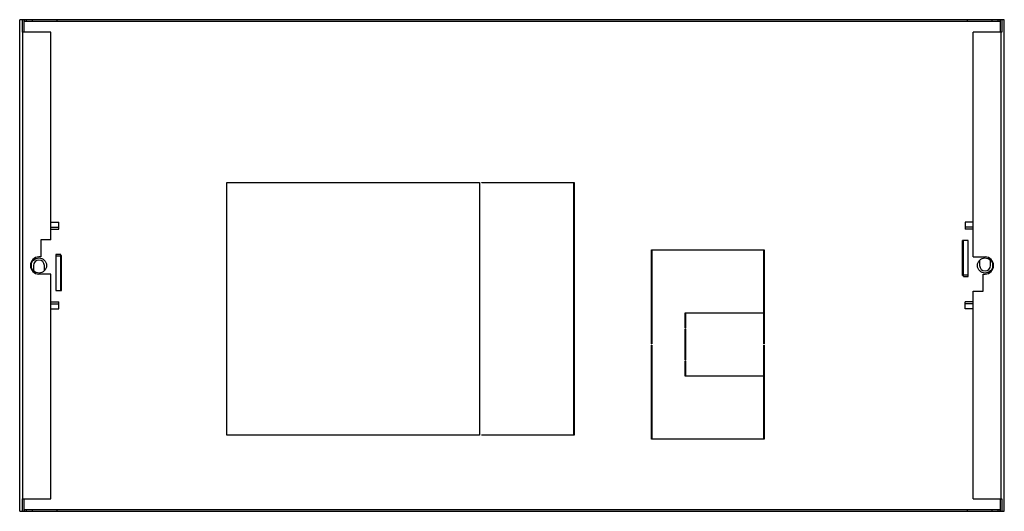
# Model space of a CAD drawing. Header units: millimetres. Extents: x 69 to 568, y 318 to 567.
import ezdxf

# ---------------------------------------------------------------- set-up
doc = ezdxf.new("R2010")
doc.units = ezdxf.units.MM
doc.header["$LTSCALE"] = 57.86256
doc.layers.get('0').update_dxf_attribs({"linetype": 'CONTINUOUS'})

msp = doc.modelspace()

# ---------------------------------------------------------------- linework, layer by layer
at = {"color": 7}
for p, q in [((68.82, 317.7), (68.82, 566.7)), ((567.52, 566.7), (68.82, 566.7)), ((70.15, 566.7), (70.15, 560.4)), ((70.98, 566.7), (70.98, 560.4)), ((70.98, 565.9), (565.35, 565.9)), ((71.1, 566.7), (71.1, 565.9)), ((72.02, 566.7), (72.02, 565.9)), ((75.07, 566.7), (75.07, 565.9)), ((87.57, 566.7), (87.57, 565.9)), ((548.77, 566.7), (548.77, 565.9)), ((561.27, 566.7), (561.27, 565.9)), ((564.31, 566.7), (564.31, 565.9)), ((565.24, 566.7), (565.24, 565.9)), ((565.35, 566.7), (565.35, 560.4)), ((566.18, 566.7), (566.18, 560.4)), ((567.52, 317.7), (567.52, 566.7)), ((84.57, 560.4), (70.15, 560.4)), ((70.37, 324), (70.37, 560.4)), ((84.57, 455.2), (84.57, 560.4)), ((566.18, 560.4), (551.77, 560.4)), ((551.77, 446.55), (551.77, 560.4)), ((565.97, 324), (565.97, 560.4)), ((173.67, 356.3), (173.67, 484.3)), ((173.67, 484.3), (301.67, 484.3)), ((301.67, 484.3), (301.67, 356.3)), ((302.92, 484.1), (302.92, 484.3)), ((302.92, 484.3), (349.67, 484.3)), ((349.47, 484.1), (302.92, 484.1)), ((349.47, 356.5), (349.47, 484.1)), ((349.67, 484.3), (349.67, 356.3)), ((84.57, 464.2), (88.57, 464.2)), ((88.57, 460.6), (88.57, 464.2)), ((551.77, 464.2), (547.77, 464.2)), ((547.77, 464.2), (547.77, 460.6)), ((84.57, 461.6), (88.57, 461.6)), ((84.57, 460.6), (88.57, 460.6)), ((551.77, 461.61), (547.77, 461.61)), ((551.77, 460.6), (547.77, 460.6)), ((79.57, 455.2), (79.57, 446.55)), ((84.57, 455.2), (79.57, 455.2)), ((549.27, 454.9), (546.27, 454.9)), ((546.27, 437.2), (546.27, 454.9)), ((546.77, 436.7), (546.77, 454.9)), ((549.27, 436.7), (549.27, 454.9)), ((388.87, 450.2), (445.87, 450.2)), ((388.87, 402.6), (388.87, 450.2)), ((445.67, 450), (389.07, 450)), ((389.07, 450), (389.07, 402.6)), ((445.67, 418.2), (445.67, 450)), ((445.87, 450.2), (445.87, 402.6)), ((546.27, 452.15), (546.77, 452.15)), ((546.77, 448.95), (546.27, 448.95)), ((79.57, 446.55), (78.57, 446.55)), ((87.07, 447.7), (87.07, 429.5)), ((89.57, 447.7), (87.07, 447.7)), ((89.57, 446.9), (87.07, 446.9)), ((89.57, 429.5), (89.57, 447.7)), ((89.57, 447.2), (90.07, 447.2)), ((90.07, 429.5), (90.07, 447.2)), ((546.77, 445.2), (546.27, 445.2)), ((551.77, 446.55), (557.77, 446.55)), ((555.02, 444.9), (555.02, 442.2)), ((560.52, 442.2), (560.52, 444.9)), ((75.82, 442.2), (75.82, 439.51)), ((81.32, 439.51), (81.32, 442.2)), ((89.57, 440.69), (90.07, 440.69)), ((89.57, 439.2), (90.07, 439.2)), ((546.77, 443.71), (546.27, 443.71)), ((84.57, 437.85), (78.57, 437.85)), ((84.57, 324), (84.57, 437.85)), ((89.57, 435.45), (90.07, 435.45)), ((546.77, 437.2), (546.27, 437.2)), ((546.77, 437.5), (549.27, 437.5)), ((546.77, 436.7), (549.27, 436.7)), ((556.77, 437.85), (557.77, 437.85)), ((556.77, 429.2), (556.77, 437.85)), ((87.07, 429.5), (90.07, 429.5)), ((90.07, 432.25), (89.57, 432.25)), ((551.77, 429.2), (556.77, 429.2)), ((551.77, 324), (551.77, 429.2)), ((84.57, 423.8), (88.57, 423.8)), ((84.57, 422.8), (88.57, 422.8)), ((84.57, 420.2), (88.57, 420.2)), ((88.57, 420.2), (88.57, 423.8)), ((551.77, 423.8), (547.77, 423.8)), ((547.77, 420.2), (547.77, 423.8)), ((551.77, 422.8), (547.77, 422.8)), ((551.77, 420.2), (547.77, 420.2)), ((405.87, 418.2), (445.67, 418.2)), ((405.87, 410.7), (405.87, 418.2)), ((445.67, 418), (406.07, 418)), ((406.07, 418), (406.07, 410.7)), ((445.67, 402.6), (445.67, 418)), ((406.07, 410.7), (405.87, 410.7)), ((405.87, 410.1), (406.07, 410.1)), ((405.87, 394.3), (405.87, 410.1)), ((406.07, 410.1), (406.07, 394.3)), ((389.07, 402.6), (388.87, 402.6)), ((388.87, 401.8), (389.07, 401.8)), ((388.87, 354.2), (388.87, 401.8)), ((389.07, 401.8), (389.07, 354.4)), ((445.87, 402.6), (445.67, 402.6)), ((445.67, 401.8), (445.87, 401.8)), ((445.67, 386.4), (445.67, 401.8)), ((445.87, 401.8), (445.87, 354.2)), ((406.07, 394.3), (405.87, 394.3)), ((405.87, 393.7), (406.07, 393.7)), ((405.87, 386.2), (405.87, 393.7)), ((406.07, 393.7), (406.07, 386.4)), ((445.67, 386.2), (405.87, 386.2)), ((406.07, 386.4), (445.67, 386.4)), ((445.67, 354.4), (445.67, 386.2)), ((301.67, 356.3), (173.67, 356.3)), ((302.92, 356.5), (349.47, 356.5)), ((302.92, 356.3), (302.92, 356.5)), ((349.67, 356.3), (302.92, 356.3)), ((445.87, 354.2), (388.87, 354.2)), ((389.07, 354.4), (445.67, 354.4)), ((70.15, 324), (70.15, 317.7)), ((70.15, 324), (84.57, 324)), ((70.98, 324), (70.98, 317.7)), ((551.77, 324), (566.18, 324)), ((565.35, 324), (565.35, 317.7)), ((566.18, 324), (566.18, 317.7)), ((68.82, 317.7), (567.52, 317.7)), ((565.35, 318.5), (70.98, 318.5)), ((71.1, 318.5), (71.1, 317.7)), ((72.02, 318.5), (72.02, 317.7)), ((75.07, 318.5), (75.07, 317.7)), ((87.57, 318.5), (87.57, 317.7)), ((548.77, 318.5), (548.77, 317.7)), ((561.27, 318.5), (561.27, 317.7)), ((564.31, 318.5), (564.31, 317.7)), ((565.24, 318.5), (565.24, 317.7))]:
    msp.add_line(p, q, dxfattribs=at)
for centre in [(78.57, 442.2), (557.77, 442.2)]:
    msp.add_circle(centre, 3.85, dxfattribs=at)
for centre, radius, start, end in [((78.57, 442.2), 4.35, 90, 270), ((78.57, 442.2), 2.75, 0, 180), ((557.77, 442.2), 4.35, 270, 90), ((557.77, 442.2), 2.75, 180, 360)]:
    msp.add_arc(centre, radius, start, end, dxfattribs=at)

doc.saveas('drawing.dxf')
